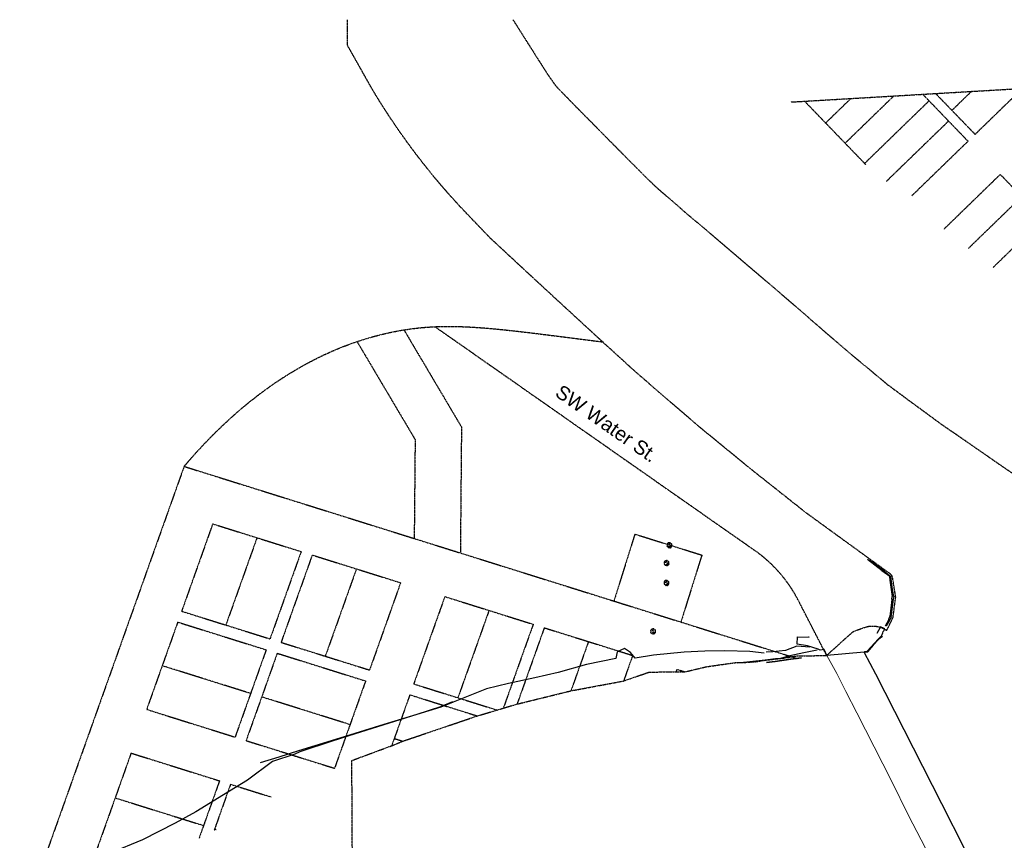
# Model space of a CAD drawing. Extents: x 1608204 to 1613990, y 573372 to 576468.
# Tile 2 of 16: x 1608210 to 1609614, y 575299 to 576468. Entities that reach past the tile are written whole.
import ezdxf

# ---------------------------------------------------------------- set-up
doc = ezdxf.new("R2010")
doc.units = 0
doc.header["$MEASUREMENT"] = 0
doc.linetypes.add('PHANTOM2', pattern=[1.25, 0.625, -0.125, 0.125, -0.125, 0.125, -0.125])
for name, color, linetype in [('TOE OF SLOPE', 80, 'Continuous'), ('TOP OF SLOPE', 80, 'Continuous'), ('V-PROP-BNDY-IN RIVER', 1, 'PHANTOM2'), ('V-PROP-LINE', 2, 'PHANTOM2'), ('V-ROAD-CONC', 16, 'Continuous'), ('V-SITE-TREE', 87, 'Continuous'), ('V-SITE-VEGE-TREE', 87, 'Continuous'), ('V-SWLK-CONC', 80, 'Continuous')]:
    doc.layers.add(name, color=color, linetype=linetype)
doc.layers.add('V-TXT-STREET NAMES', color=1, linetype='Continuous', plot=False)
doc.styles.get("Standard").update_dxf_attribs({"font": 'arial.ttf'})

# ---------------------------------------------------------------- blocks, each defined once
blk = doc.blocks.new('SDDOT_TREEDC')
at = {"flags": 128}
for points in [[(-21.9, 0.8), (-24.4, -4.5), (-21.6, -11.6), (-15.6, -12.9)], [(-15.1, 15.2), (-20.5, 14.2), (-23.9, 8.2), (-23.3, 2.6), (-19.5, -1.2)], [(5.8, 16.4), (2.4, 21.4), (-4.5, 22.4), (-13.3, 20.2), (-17.3, 15.8)], [(4.1, 6), (0.3, 9.7), (-5.6, 9.7), (-11, 6), (-11.6, 1.1)], [(0, 0), (7.7, -7.5), (7.6, -11.4), (4.3, -13.2), (-2.8, -12.3), (-6.6, -10.5)], [(15.4, 0.4), (18.3, 4.3), (18.1, 9.8), (14.9, 13.5), (8.8, 14.7)], [(11.5, -14.6), (16, -13.4), (18.8, -8.6), (18.2, -3.3), (14.9, 0)], [(-16.8, -9.2), (-18.1, -12.2), (-14.5, -17.5), (-7.1, -20.9), (-1.5, -18.9)], [(-3.2, -17.5), (0.6, -21.6), (6.2, -21.8), (10.9, -19.3), (12.3, -15.8)]]:
    blk.add_lwpolyline(points, dxfattribs=at)
blk = doc.blocks.new('*U179', base_point=(1609136.483, 575719.161))
at = {"layer": 'V-SITE-TREE', "linetype": 'ByBlock', "lineweight": -2, "xscale": 0.1638418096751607, "yscale": 0.1638418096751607, "zscale": 0.1638418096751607}
blk.add_blockref('SDDOT_TREEDC', (1609136.483, 575719.161), dxfattribs=at)
blk = doc.blocks.new('*U180', base_point=(1609132.437, 575693.802))
at = {"layer": 'V-SITE-TREE', "linetype": 'ByBlock', "lineweight": -2, "xscale": 0.1638418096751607, "yscale": 0.1638418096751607, "zscale": 0.1638418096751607}
blk.add_blockref('SDDOT_TREEDC', (1609132.437, 575693.802), dxfattribs=at)
blk = doc.blocks.new('*U181', base_point=(1609132.34, 575665.492))
at = {"layer": 'V-SITE-TREE', "linetype": 'ByBlock', "lineweight": -2, "xscale": 0.1638418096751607, "yscale": 0.1638418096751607, "zscale": 0.1638418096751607}
blk.add_blockref('SDDOT_TREEDC', (1609132.34, 575665.492), dxfattribs=at)
blk = doc.blocks.new('*U182', base_point=(1609113.234, 575596.492))
at = {"layer": 'V-SITE-TREE', "linetype": 'ByBlock', "lineweight": -2, "xscale": 0.1638418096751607, "yscale": 0.1638418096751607, "zscale": 0.1638418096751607}
blk.add_blockref('SDDOT_TREEDC', (1609113.234, 575596.492), dxfattribs=at)

msp = doc.modelspace()

# ---------------------------------------------------------------- hatches: boundary and pattern name
at = {"layer": 'V-ROAD-CONC', "linetype": 'Continuous', "lineweight": -3}
h = msp.add_hatch(dxfattribs=at)
h.set_pattern_fill('AR-CONC', color=256, scale=0.5)
h.set_pattern_definition([(50, (0, 0), (3.586300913, -0.313760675), [0.375, -4.125]), (355, (0, 0), (-0.693756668, 3.7609606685), [0.3, -3.3]), (100.45144446, (0.299, -0.026), (2.8925442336, 3.447199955), [0.31870096, -3.50571056]), (46.1842, (0, 1), (5.336206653, -0.827596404), [0.5625, -6.1875]), (96.6356355, (0.4447, 0.931), (4.673309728, 4.870593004), [0.47805171, -5.2585688]), (351.184164, (0, 1), (4.673309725, 4.870593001), [0.45, -4.950000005]), (21, (0.5, 0.75), (2.9845352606, -2.0130944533), [0.375, -4.125]), (326, (0.5, 0.75), (1.21657666, 3.625750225), [0.3, -3.3]), (71.45144474, (0.7487, 0.5822), (4.201111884, 1.612655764), [0.31870095, -3.50571056]), (37.5, (0, 0), (0.0607992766, 1.6644692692), [0, -3.26, 0, -3.35, 0, -3.3125]), (7.5, (0, 0), (1.3153476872, 1.9720585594), [0, -1.91, 0, -3.185, 0, -1.2625]), (327.5, (-1.115, 0), (2.6691121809, -0.1127743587), [0, -1.25, 0, -3.9, 0, -5.175]), (317.5, (-1.615, 0), (2.9159308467, 0.5005249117), [0, -1.625, 0, -2.59, 0, -3.675])])
h.paths.add_polyline_path([(1609420.7, 575698.6), (1609439.9, 575684), (1609440.3, 575684.3), (1609443.3, 575681.8), (1609443.2, 575681.5), (1609451.2, 575675.3), (1609453.6, 575656.2), (1609455.4, 575646.2), (1609455.8, 575646.2), (1609455.3, 575642.3), (1609455, 575642.2), (1609451.8, 575617.2), (1609452.2, 575617), (1609450.7, 575613.5), (1609450.4, 575613.5), (1609445.1, 575604.3), (1609444.2, 575604.4), (1609449.3, 575613.9), (1609448.9, 575614.1), (1609450.2, 575617.8), (1609450.6, 575617.7), (1609453.3, 575637.5), (1609453.6, 575642.4), (1609453.3, 575642.5), (1609453.8, 575646.4), (1609454, 575646.4), (1609450.9, 575669.3), (1609450.2, 575674.7), (1609442.4, 575680.6), (1609442.2, 575680.3), (1609439, 575682.6), (1609439.2, 575683), (1609418.3, 575698.8)])

# ---------------------------------------------------------------- linework, layer by layer
at = {"layer": 'TOE OF SLOPE'}
msp.add_lwpolyline([(1609346.7, 575569.8), (1609327.8, 575565.7), (1609307.6, 575561.7), (1609292.3, 575557.2), (1609287.3, 575557.2), (1609272.7, 575555.3), (1609233, 575551.1)], dxfattribs=at)
at = {"layer": 'TOP OF SLOPE'}
for points in [[(1609271.3, 575565.5), (1609250.6, 575567.8), (1609215.2, 575568.9), (1609186.3, 575568.4), (1609157.2, 575567.1), (1609113.1, 575562.4), (1609087, 575558.5), (1609080.6, 575566.5), (1609071.9, 575572.1), (1609061.6, 575567.3), (1609059.4, 575557.7), (1609017.9, 575549.3), (1608977.5, 575538.1), (1608943.9, 575530.4), (1608906.7, 575522.3), (1608875.2, 575514.5), (1608827.7, 575495.7), (1608810.2, 575488.4), (1608775.8, 575477.9), (1608688.1, 575450.6), (1608654.9, 575440), (1608609.2, 575424.9), (1608601.8, 575421.7), (1608570.2, 575411.1), (1608534.4, 575384.6), (1608500.2, 575363.4), (1608460.8, 575339.3), (1608431.1, 575323.4), (1608384.7, 575299.5), (1608338.7, 575280.2)], [(1609336.2, 575574.1), (1609317.6, 575575.6), (1609301.4, 575569.3), (1609283.7, 575567.3), (1609273.8, 575567.1)]]:
    msp.add_lwpolyline(points, dxfattribs=at)
at = {"layer": 'V-PROP-BNDY-IN RIVER', "flags": 128}
msp.add_lwpolyline([(1608912.9, 576468.2), (1608961.6, 576391.5), (1608974.3, 576373.4), (1608996.7, 576350.4), (1609072.4, 576273.8), (1609107.5, 576238.7), (1609119.8, 576227.2), (1609163.1, 576189.8), (1609199.5, 576159.1), (1609237, 576127.1), (1609290.6, 576081.5), (1609387.6, 575997.7), (1609447.3, 575948), (1609476.1, 575926.7), (1609521.7, 575893.2), (1609555.2, 575870.1), (1609603.1, 575836.9), (1609645.1, 575808.3), (1609697.2, 575776.7), (1609780.1, 575728.5), (1609848.8, 575689.6), (1609900.3, 575661), (1609959.4, 575625.4), (1609992, 575606), (1610026.4, 575586.5), (1610101, 575545.2), (1610173.2, 575505.6), (1610242.1, 575468.1), (1610366.5, 575403.3), (1610449.4, 575363.5), (1610520.9, 575329.8), (1610589, 575297.7), (1610728.8, 575231.7), (1610796, 575200.1), (1610820.4, 575188.4), (1610854.3, 575169.7), (1610887.2, 575151.5), (1610944.7, 575121.2), (1611007, 575091), (1611067.6, 575063.1), (1611094.4, 575051.7), (1611154.9, 575027.9), (1611193.2, 575010.8), (1611240.5, 574989.7), (1611272.3, 574978.6), (1611292, 574972.8), (1611292.3, 574763.3), (1611244.6, 574783.7), (1611217.6, 574795.4), (1611189.1, 574810), (1611172.1, 574817.8), (1611137.3, 574830.7), (1611119.8, 574834.7), (1611106.1, 574834.7), (1611024.5, 574854.7), (1610992.1, 574864), (1610947.7, 574877.7), (1610903.5, 574900.4), (1610881, 574915.8), (1610867.7, 574925.8), (1610839.8, 574941.9), (1610812.1, 574956.2), (1610753.8, 574987.6), (1610722.8, 575001.3), (1610679.2, 575021.9), (1610643.5, 575043.8), (1610594.4, 575065.1), (1610555.9, 575080.3), (1610529.8, 575088.6, 0.089052), (1610468.7, 575083.2), (1610439.7, 575075.7, -0.137894), (1610393.4, 575075.7), (1610356.2, 575084.5), (1610335.6, 575086.8), (1610307.5, 575092.7), (1610242.6, 575096.1), (1610220.2, 575098.9), (1610187.2, 575100), (1610161.1, 575100.9), (1610141.9, 575103.9), (1610131.8, 575105.2), (1610110.4, 575113.6), (1610099.8, 575124.9), (1610077, 575135), (1609960.6, 575130.2), (1609906.7, 575132.8), (1609868.2, 575136.8), (1609851.8, 575138.2), (1609805.7, 575155.2), (1609770.7, 575181.9), (1609751, 575189), (1609736, 575196.6), (1609675.4, 575220.9), (1609647.8, 575222.2), (1609629.8, 575230.6), (1609591.9, 575226.6), (1609563.4, 575238.4), (1609546.3, 575239.3), (1609529.8, 575239.1), (1609510.6, 575241.7), (1609464.5, 575252.8), (1609448.6, 575256.9), (1609330.4, 575271.9), (1609311.1, 575273), (1609241.7, 575266.6), (1609213.8, 575265.5), (1609176, 575262), (1609154, 575257.8), (1609117.3, 575244.6), (1609087, 575233.2), (1609065.7, 575226.1), (1609045.2, 575222.6), (1609015.1, 575216.8), (1609006.4, 575214.3), (1608985.2, 575204.2), (1608968.7, 575197.5), (1608929.3, 575187), (1608915.5, 575181.3), (1608886.9, 575166.3), (1608873, 575158), (1608855.3, 575142), (1608832.3, 575119.3), (1608822.2, 575112.2), (1608806.5, 575099.7), (1608685.2, 575045), (1608683.2, 575412.5), (1608740, 575433.5), (1608755.8, 575440), (1608862, 575476), (1608890.3, 575484.4), (1608899.2, 575487.1), (1608918.8, 575492.9), (1608995.6, 575511.8), (1609070.7, 575525.8), (1609107.3, 575538.5), (1609145.4, 575538.8), (1609158.3, 575538.8), (1609189.1, 575546.2), (1609231.8, 575552.2), (1609242.1, 575552.2), (1609258.4, 575553.2), (1609270.2, 575555.1), (1609301.3, 575558.8), (1609316.8, 575561.4), (1609360.2, 575562.2), (1609397.3, 575595.6, -0.035816), (1609418.6, 575603.4, -0.197867), (1609444.8, 575598.5, 0.729966), (1609446.3, 575598.7), (1609454.8, 575616), (1609458.7, 575645.2), (1609454.1, 575673.8, 0.178951), (1609451.7, 575677.8), (1609331.6, 575764.9), (1609253.5, 575826.7), (1609178.2, 575888.4), (1609088.7, 575965.4), (1609039.5, 576010.2), (1608967, 576076.9), (1608921.9, 576118.6), (1608880.6, 576156.9), (1608852.6, 576186.1, -0.058106), (1608712.6, 576368.5), (1608676.8, 576431.9), (1608676.8, 576467.8)], format="xyb", dxfattribs=at)
at = {"layer": 'V-PROP-LINE'}
for p, q in [((1609309.6, 576350.9), (1609680.1, 576372.7)), ((1609456, 576359.5), (1609386.6, 576292.2)), ((1609497.2, 576362), (1609561.8, 576295)), ((1609515.6, 576363), (1609571.9, 576304.8)), ((1609566.8, 576366.1), (1609538.8, 576338.9)), ((1609639.4, 576370.3), (1609571.9, 576304.8)), ((1609328.8, 576352), (1609416.3, 576261.4)), ((1609394.8, 576355.9), (1609358.8, 576321)), ((1609506.1, 576352.4), (1609414.4, 576263.4)), ((1609534, 576323.7), (1609445, 576237.4)), ((1609561.8, 576295), (1609481.6, 576217.2)), ((1609607.8, 576247.7), (1609527.6, 576169.8)), ((1609607.8, 576247.7), (1609699.9, 576152.3)), ((1609638.4, 576216), (1609562.3, 576142.2)), ((1609668.9, 576184.4), (1609597.4, 576114.9)), ((1608757.4, 576026.3), (1608839.5, 575887.8)), ((1608801.7, 576030.7), (1609257.2, 575712.2)), ((1608690.6, 576009.5), (1608773.4, 575869.9)), ((1608839.5, 575887.8), (1608837.9, 575708.3)), ((1608773.4, 575869.9), (1608772.1, 575728.9)), ((1608444, 575831.6), (1608209.5, 575173.9)), ((1608444, 575831.6), (1609318.4, 575557.8)), ((1608484.8, 575749.7), (1608440.5, 575625.2)), ((1608484.8, 575749.7), (1608610.9, 575710.2)), ((1608547.9, 575729.9), (1608503.5, 575605.5)), ((1609086.8, 575735.1), (1609056.9, 575639.7)), ((1609086.8, 575735.1), (1609182.3, 575705.2)), ((1608610.9, 575710.2), (1608566.5, 575585.8)), ((1608626.7, 575705.3), (1608582.3, 575580.8)), ((1608626.7, 575705.3), (1608752.7, 575665.8)), ((1609182.3, 575705.2), (1609152.4, 575609.8)), ((1608689.7, 575685.5), (1608645.3, 575561.1)), ((1608752.7, 575665.8), (1608708.4, 575541.4)), ((1608815.8, 575646.1), (1608771.4, 575521.6)), ((1608815.8, 575646.1), (1608941.8, 575606.6)), ((1609360.2, 575562.2), (1609320.4, 575639.6)), ((1608440.5, 575625.2), (1608566.5, 575585.8)), ((1608878.8, 575626.3), (1608834.4, 575501.9)), ((1608434.9, 575609.7), (1608390.6, 575485.3)), ((1608434.9, 575609.7), (1608561, 575570.2)), ((1608941.8, 575606.6), (1608899.2, 575487.1)), ((1608957.6, 575601.6), (1608918.8, 575492.9)), ((1608957.6, 575601.6), (1609083.6, 575562.2)), ((1608582.3, 575580.8), (1608708.4, 575541.4)), ((1609020.6, 575581.9), (1608995.6, 575511.8)), ((1608561, 575570.2), (1608516.7, 575445.8)), ((1608576.8, 575565.3), (1608532.4, 575440.8)), ((1608576.8, 575565.3), (1608702.8, 575525.8)), ((1609083.6, 575562.2), (1609070.7, 575525.8)), ((1608538.8, 575508), (1608412.8, 575547.5)), ((1609146.7, 575542.4), (1609145.4, 575538.8)), ((1609146.7, 575542.4), (1609158.3, 575538.8)), ((1608702.8, 575525.8), (1608658.5, 575401.4)), ((1608771.4, 575521.6), (1608890.3, 575484.4)), ((1608680.7, 575463.6), (1608554.6, 575503.1)), ((1608765.9, 575506.1), (1608740, 575433.5)), ((1608765.9, 575506.1), (1608862, 575476)), ((1608390.6, 575485.3), (1608516.7, 575445.8)), ((1608532.4, 575440.8), (1608658.5, 575401.4)), ((1608743.7, 575443.8), (1608755.8, 575440)), ((1608368.4, 575423), (1608292.2, 575209.1)), ((1608368.4, 575423), (1608494.5, 575383.5)), ((1608494.5, 575383.5), (1608465.4, 575302)), ((1608510.2, 575378.6), (1608486.7, 575312.6)), ((1608510.2, 575378.6), (1608568, 575360.5)), ((1608345.7, 575359.2), (1608471.7, 575319.8)), ((1608487.5, 575314.8), (1608489.7, 575314.1))]:
    msp.add_line(p, q, dxfattribs=at)
msp.add_arc((1609142.5, 575548.3), 200, 27.1821, 55.0337, dxfattribs=at)
msp.add_open_spline([(1608444, 575831.6), (1608547.3, 575953.3), (1608750.8, 576052.8), (1608888.7, 576028), (1609042.2, 576008.9)], degree=3, knots=[0, 0, 0, 0, 1, 1.937115, 1.937115, 1.937115, 1.937115], dxfattribs=at)
at = {"layer": 'V-ROAD-CONC', "linetype": 'Continuous', "lineweight": -3, "elevation": 7.9, "flags": 128}
msp.add_lwpolyline([(1609413.7, 575566.3), (1609429.9, 575535.9), (1609524.1, 575351.4), (1609556.7, 575286.4), (1609592.6, 575216.9)], dxfattribs=at)
at = {"layer": 'V-ROAD-CONC', "linetype": 'Continuous', "lineweight": -3}
for points in [[(1609420.7, 575698.6, 16.8), (1609439.9, 575684, 16.8), (1609440.3, 575684.3, 16.8), (1609443.3, 575681.8, 16.7), (1609443.2, 575681.5, 16.8), (1609451.2, 575675.3, 16.7), (1609453.6, 575656.2, 16.7), (1609455.4, 575646.2, 16.6), (1609455.8, 575646.2, 16.6), (1609455.3, 575642.3, 16.6), (1609455, 575642.2, 16.6), (1609451.8, 575617.2, 16.7), (1609452.2, 575617, 16.6), (1609450.7, 575613.5, 16.6), (1609450.4, 575613.5, 16.6), (1609445.1, 575604.3, 16.7), (1609444.2, 575604.4, 16.6), (1609449.3, 575613.9, 16.7), (1609448.9, 575614.1, 16.6), (1609450.2, 575617.8, 16.6), (1609450.6, 575617.7, 16.7), (1609453.3, 575637.5, 16.7), (1609453.6, 575642.4, 16.6), (1609453.3, 575642.5, 16.6), (1609453.8, 575646.4, 16.6), (1609454, 575646.4, 16.6), (1609450.9, 575669.3, 16.7), (1609450.2, 575674.7, 16.8), (1609442.4, 575680.6, 16.8), (1609442.2, 575680.3, 16.8), (1609439, 575682.6, 16.8), (1609439.2, 575683, 16.8), (1609418.3, 575698.8, 16.8)], [(1609438.3, 575590.1, 7.5), (1609439.2, 575592.2, 8.5), (1609440.2, 575594.6, 9.6), (1609441, 575596.2, 10.7), (1609441.7, 575597.3, 11.7), (1609442.2, 575598.4, 12.3), (1609443.3, 575600, 12.9), (1609442.1, 575600.4, 13.3), (1609437.1, 575602.8, 13.3), (1609436.2, 575601, 13.3), (1609434.1, 575597.8, 10.6), (1609431.7, 575593.6, 7.5)], [(1609439.7, 575589.4, 7.4), (1609434.8, 575585.5, 7.4), (1609434.8, 575585.5, 7.4), (1609426.5, 575576.9, 7.4), (1609418.4, 575567.3, 7.6), (1609418.8, 575566.9, 7.7), (1609415.1, 575566.3, 7.7), (1609413.7, 575566.3, 7.9), (1609413.7, 575566.7, 7.9), (1609360.5, 575562.3, 6.8), (1609356.8, 575570.5, 7.8), (1609350.9, 575569.5, 8.8), (1609348, 575571.3, 8.8), (1609332.9, 575575.9, 10.2), (1609318.3, 575578.1, 11.7), (1609318.9, 575588.8, 12.4), (1609335.1, 575588.3, 11.3), (1609334.4, 575588.2, 11.4)], [(1609414, 575567.6, 7.3), (1609417.4, 575568, 7.4), (1609418, 575568.4, 7.4), (1609433.5, 575585.6, 7.4), (1609438.3, 575590.1, 7.5)], [(1609323.9, 575558.8, 6.4), (1609308.8, 575556.8, 7.7), (1609286.6, 575553.4, 8.5), (1609274.4, 575552.1, 6.8)], [(1609324.2, 575558.1, 6.5), (1609309, 575556.2, 7.6), (1609286.6, 575552.9, 8.4), (1609274.6, 575551.6, 6.7)], [(1608553.1, 575409.6, 27.5), (1608579.5, 575417.6, 27.5), (1608607.8, 575426.5, 27.5), (1608654.2, 575440.9, 27.4), (1608687.7, 575451.2, 27.4), (1608729.4, 575464.2, 27.5), (1608776.1, 575478.6, 26.9), (1608810.1, 575489.4, 26), (1608827.3, 575496.4, 25.6)]]:
    msp.add_polyline3d(points, dxfattribs=at)
at = {"layer": 'V-SWLK-CONC', "lineweight": 18, "elevation": 6.8, "flags": 128}
msp.add_lwpolyline([(1609360.5, 575562.3), (1609374.7, 575536.6), (1609387.7, 575510.7), (1609403.1, 575480.5), (1609452.7, 575383.3), (1609477.1, 575334.1), (1609513.2, 575264.8), (1609550.1, 575191.4)], dxfattribs=at)

# ---------------------------------------------------------------- block references
at = {"layer": 'V-SITE-VEGE-TREE'}
for name, p in [('*U179', (1609136.5, 575719.2)), ('*U180', (1609132.4, 575693.8)), ('*U181', (1609132.3, 575665.5)), ('*U182', (1609113.2, 575596.5))]:
    msp.add_blockref(name, p, dxfattribs=at)

# ---------------------------------------------------------------- texts
at = {"layer": 'V-TXT-STREET NAMES'}
msp.add_text('SW Water St.', height=20, rotation=325.055, dxfattribs=at).set_placement((1608971.4, 575933))

doc.saveas('drawing.dxf')
